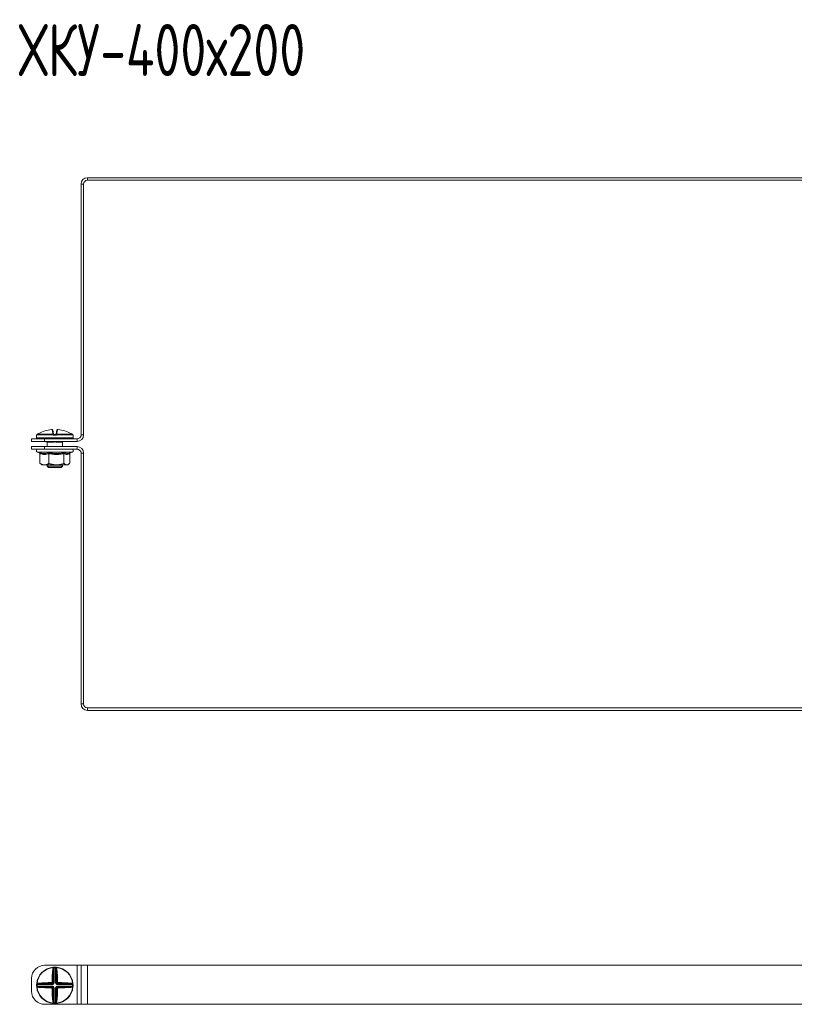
# Model space of a CAD drawing. Header units: millimetres. Extents: x -31 to 1357, y -1324 to 295.
# Tile 1 of 7: x -26 to 273, y -1324 to -945. Entities that reach past the tile are written whole.
import ezdxf

# ---------------------------------------------------------------- set-up
doc = ezdxf.new("R2010")
doc.units = ezdxf.units.MM
doc.styles.add('SLDTEXTSTYLE0', font='TXT', dxfattribs={"width": 0.7, "bigfont": 'bigfont'})

msp = doc.modelspace()

# ---------------------------------------------------------------- linework, layer by layer
at = {"color": 7, "linetype": 'Continuous', "lineweight": 15}
for p, q in [((0.55, -1006), (0.55, -1007)), ((0.55, -1006), (402.55, -1006)), ((0.55, -1007), (402.55, -1007)), ((-1.95, -1105), (-1.95, -1008.5)), ((-0.95, -1008.5), (-1.95, -1008.5)), ((-0.95, -1105), (-0.95, -1008.5)), ((-19.02, -1105.09), (-19.02, -1106.09)), ((-19, -1104.94), (-19, -1104.95)), ((-12.65, -1104.98), (-19, -1104.98)), ((-18.88, -1104.76), (-12.64, -1104.76)), ((-18.87, -1104.76), (-18.88, -1104.76)), ((-12.82, -1104.45), (-13.09, -1102.94)), ((-12.82, -1103.15), (-12.56, -1104.63)), ((-11.72, -1105.09), (-12.33, -1105.09)), ((-12.31, -1104.84), (-11.73, -1104.84)), ((-11.49, -1104.63), (-11.23, -1103.15)), ((-11.41, -1104.76), (-5.17, -1104.76)), ((-5.05, -1104.98), (-11.4, -1104.98)), ((-10.96, -1102.94), (-11.23, -1104.45)), ((-5.17, -1104.76), (-5.18, -1104.76)), ((-5.05, -1104.95), (-5.05, -1104.98)), ((-5.02, -1106.09), (-5.02, -1105.09)), ((-1.95, -1105), (-0.95, -1105)), ((-20.95, -1107.5), (-20.95, -1106.5)), ((-20.95, -1106.5), (-15.95, -1106.5)), ((-15.95, -1107.5), (-20.95, -1107.5)), ((-20.95, -1110.5), (-20.95, -1109.5)), ((-20.95, -1109.5), (-15.95, -1109.5)), ((-5.27, -1106.34), (-18.77, -1106.34)), ((-15.95, -1106.5), (-15.95, -1107.5)), ((-15.95, -1106.5), (-3.45, -1106.5)), ((-15.95, -1107.5), (-3.45, -1107.5)), ((-15.95, -1109.5), (-15.95, -1110.5)), ((-3.45, -1109.5), (-15.95, -1109.5)), ((-15.05, -1107.57), (-15.05, -1107.57)), ((-15.02, -1107.69), (-15.02, -1109.5)), ((-14.98, -1106.5), (-14.98, -1106.34)), ((-13.06, -1107.79), (-14.84, -1107.79)), ((-13.83, -1107.54), (-14.72, -1107.54)), ((-9.21, -1107.79), (-10.99, -1107.79)), ((-9.32, -1107.54), (-10.22, -1107.54)), ((-9.07, -1106.5), (-9.07, -1106.34)), ((-9.02, -1109.5), (-9.02, -1107.69)), ((-3.45, -1107.5), (-3.45, -1106.5)), ((-3.45, -1110.5), (-3.45, -1109.5)), ((-15.95, -1110.5), (-20.95, -1110.5)), ((-18.75, -1111.6), (-17.95, -1111.89)), ((-17.75, -1112.22), (-17.75, -1115.9)), ((-3.45, -1110.5), (-15.95, -1110.5)), ((-14.28, -1112.22), (-14.28, -1115.9)), ((-8.55, -1112.22), (-8.55, -1115.9)), ((-6.32, -1111.97), (-5.3, -1111.6)), ((-6.29, -1112.22), (-6.29, -1115.9)), ((-1.95, -1208.5), (-1.95, -1112)), ((-0.95, -1112), (-1.95, -1112)), ((-0.95, -1208.5), (-0.95, -1112)), ((-17.46, -1116.17), (-17.02, -1116.5)), ((-17.02, -1116.5), (-16.02, -1116.5)), ((-16.02, -1116.5), (-11.41, -1116.5)), ((-15.02, -1116.5), (-15.02, -1117.04)), ((-15.02, -1117.04), (-14.52, -1117.54)), ((-15.02, -1117.04), (-9.02, -1117.04)), ((-9.52, -1117.54), (-14.52, -1117.54)), ((-11.41, -1116.5), (-7.42, -1116.5)), ((-9.52, -1117.54), (-9.02, -1117.04)), ((-9.02, -1117.04), (-9.02, -1116.5)), ((-7.42, -1116.5), (-7.02, -1116.5)), ((-7.02, -1116.5), (-6.59, -1116.17)), ((-1.95, -1208.5), (-0.95, -1208.5)), ((0.55, -1210), (0.55, -1211)), ((402.55, -1210), (0.55, -1210)), ((402.55, -1211), (0.55, -1211)), ((-15.95, -1309.08), (-3.45, -1309.08)), ((-12.65, -1309.79), (-12.64, -1309.91)), ((-12.56, -1315.73), (-12.56, -1310.58)), ((-12.33, -1309.76), (-12.31, -1310.01)), ((-12.31, -1310.01), (-12.31, -1315.73)), ((-11.72, -1309.76), (-11.73, -1310.01)), ((-11.73, -1315.73), (-11.73, -1310.01)), ((-11.49, -1310.58), (-11.49, -1315.73)), ((-11.4, -1309.79), (-11.41, -1309.91)), ((-3.45, -1324.08), (-3.45, -1309.08)), ((-3.45, -1309.08), (-1.95, -1309.08)), ((-1.95, -1324.08), (-1.95, -1309.08)), ((-1.95, -1309.08), (0.55, -1309.08)), ((0.55, -1324.08), (0.55, -1309.08)), ((0.55, -1309.08), (402.55, -1309.08)), ((-20.95, -1319.08), (-20.95, -1314.08)), ((-18.77, -1316.47), (-19.02, -1316.46)), ((-18.77, -1317.05), (-19.02, -1317.06)), ((-19, -1316.13), (-18.88, -1316.14)), ((-19, -1317.38), (-18.88, -1317.37)), ((-13.05, -1316.47), (-18.77, -1316.47)), ((-18.77, -1317.05), (-13.05, -1317.05)), ((-18.2, -1316.22), (-13.05, -1316.22)), ((-13.05, -1317.29), (-18.2, -1317.29)), ((-13.05, -1316.22), (-13.31, -1315.96)), ((-13.31, -1317.56), (-13.05, -1317.29)), ((-13.05, -1316.22), (-13.05, -1316.47)), ((-13.05, -1317.29), (-13.05, -1317.05)), ((-12.82, -1315.47), (-12.56, -1315.73)), ((-12.56, -1317.79), (-12.82, -1318.05)), ((-12.56, -1315.73), (-12.31, -1315.73)), ((-12.56, -1322.93), (-12.56, -1317.79)), ((-12.56, -1317.79), (-12.31, -1317.79)), ((-12.31, -1317.79), (-12.31, -1323.5)), ((-11.49, -1315.73), (-11.73, -1315.73)), ((-11.73, -1317.79), (-11.49, -1317.79)), ((-11.73, -1323.5), (-11.73, -1317.79)), ((-11.49, -1315.73), (-11.23, -1315.47)), ((-11.23, -1318.05), (-11.49, -1317.79)), ((-11.49, -1317.79), (-11.49, -1322.93)), ((-10.73, -1315.96), (-11, -1316.22)), ((-11, -1316.22), (-5.85, -1316.22)), ((-11, -1316.22), (-11, -1316.47)), ((-5.28, -1316.47), (-11, -1316.47)), ((-11, -1317.05), (-11, -1317.29)), ((-11, -1317.05), (-5.28, -1317.05)), ((-11, -1317.29), (-10.73, -1317.56)), ((-5.85, -1317.29), (-11, -1317.29)), ((-5.03, -1316.46), (-5.28, -1316.47)), ((-5.03, -1317.06), (-5.28, -1317.05)), ((-5.05, -1316.13), (-5.17, -1316.14)), ((-5.05, -1317.38), (-5.17, -1317.37)), ((-15.95, -1324.08), (-3.45, -1324.08)), ((-12.65, -1323.73), (-12.64, -1323.61)), ((-12.31, -1323.5), (-12.33, -1323.75)), ((-11.73, -1323.5), (-11.72, -1323.75)), ((-11.4, -1323.73), (-11.41, -1323.61)), ((-3.45, -1324.08), (-1.95, -1324.08)), ((-1.95, -1324.08), (0.55, -1324.08)), ((0.55, -1324.08), (402.55, -1324.08))]:
    msp.add_line(p, q, dxfattribs=at)
at = {"color": 8, "linetype": 'Continuous', "lineweight": 15}
for p, q in [((-19.02, -1105.09), (-19.02, -1105.09)), ((-19.02, -1106.09), (-5.02, -1106.09)), ((-19, -1104.98), (-19, -1104.95)), ((-5.02, -1105.09), (-5.03, -1105.09)), ((-14.8, -1107.55), (-14.94, -1107.58)), ((-14.72, -1107.54), (-14.72, -1107.5)), ((-13.83, -1107.54), (-13.83, -1107.5)), ((-10.22, -1107.54), (-10.22, -1107.5)), ((-9.32, -1107.54), (-9.32, -1107.5)), ((-5.3, -1111.6), (-18.75, -1111.6))]:
    msp.add_line(p, q, dxfattribs=at)
at = {"color": 8, "linetype": 'Continuous', "lineweight": 15, "flags": 128}
for points in [[(-19, -1105.01), (-19.01, -1105.04), (-19.02, -1105.09)], [(-5.03, -1105.09), (-5.04, -1105.04), (-5.05, -1105)]]:
    msp.add_lwpolyline(points, dxfattribs=at)
at = {"color": 7, "linetype": 'Continuous', "lineweight": 15, "flags": 128}
for points in [[(-12.65, -1309.79), (-12.62, -1309.79), (-12.59, -1309.8), (-12.56, -1309.82), (-12.53, -1309.85), (-12.51, -1309.89), (-12.49, -1309.94), (-12.48, -1309.98), (-12.47, -1310.03)], [(-11.58, -1310.03), (-11.57, -1309.98), (-11.56, -1309.94), (-11.54, -1309.89), (-11.52, -1309.85), (-11.49, -1309.82), (-11.46, -1309.8), (-11.43, -1309.79), (-11.4, -1309.79)], [(-18.75, -1316.31), (-18.8, -1316.3), (-18.85, -1316.29), (-18.89, -1316.27), (-18.93, -1316.25), (-18.96, -1316.23), (-18.98, -1316.2), (-18.99, -1316.16), (-19, -1316.13)], [(-19, -1317.38), (-18.99, -1317.35), (-18.98, -1317.32), (-18.96, -1317.29), (-18.93, -1317.26), (-18.89, -1317.24), (-18.85, -1317.22), (-18.8, -1317.21), (-18.75, -1317.2)], [(-5.05, -1316.13), (-5.05, -1316.16), (-5.07, -1316.2), (-5.09, -1316.23), (-5.12, -1316.25), (-5.16, -1316.27), (-5.2, -1316.29), (-5.25, -1316.3), (-5.3, -1316.31)], [(-5.3, -1317.2), (-5.25, -1317.21), (-5.2, -1317.22), (-5.16, -1317.24), (-5.12, -1317.26), (-5.09, -1317.29), (-5.07, -1317.32), (-5.05, -1317.35), (-5.05, -1317.38)], [(-12.47, -1323.48), (-12.48, -1323.53), (-12.49, -1323.58), (-12.51, -1323.62), (-12.53, -1323.66), (-12.56, -1323.69), (-12.59, -1323.71), (-12.62, -1323.73), (-12.65, -1323.73)], [(-11.4, -1323.73), (-11.43, -1323.73), (-11.46, -1323.71), (-11.49, -1323.69), (-11.52, -1323.66), (-11.54, -1323.62), (-11.56, -1323.58), (-11.57, -1323.53), (-11.58, -1323.48)]]:
    msp.add_lwpolyline(points, dxfattribs=at)
at = {"color": 7, "linetype": 'Continuous', "lineweight": 15}
for centre, radius, start, end in [((0.55, -1008.5), 2.5, 90, 180), ((0.55, -1008.5), 1.5, 90, 180), ((-18.77, -1105.09), 0.25, 155.8256, 180), ((-18.77, -1106.09), 0.25, 180, 270), ((-18.75, -1104.98), 0.25, 119.5448, 173.6267), ((-18.75, -1104.98), 0.25, 121.4361, 180.0408), ((-12.03, -1116.22), 13.34, 95.6166, 118.1057), ((-13.07, -1103.19), 0.249, 10.1256, 94.8135), ((-12.79, -1104.68), 0.233, 13.4875, 98.5562), ((-10.96, -1104.95), 1.69, 173.4928, 180.7494), ((-11.85, -1105.53), 0.978, 129.6677, 145.2136), ((-12.57, -1104.92), 0.172, 54.2052, 113.0531), ((-10.86, -1105.02), 1.46, 172.6321, 182.4439), ((-13.18, -1105.02), 1.46, 357.5561, 7.3679), ((-11.48, -1104.92), 0.172, 66.9469, 125.7948), ((-12.2, -1105.53), 0.978, 34.7864, 50.3323), ((-11.26, -1104.68), 0.233, 81.4438, 166.5125), ((-13.09, -1104.95), 1.69, 359.2506, 6.5072), ((-10.98, -1103.19), 0.249, 85.1865, 169.8744), ((-12.02, -1116.22), 13.34, 61.8943, 84.3834), ((-5.27, -1106.09), 0.25, 270, 0), ((-5.3, -1104.98), 0.25, 6.3733, 60.4552), ((-5.3, -1104.98), 0.25, 359.9592, 58.5639), ((-5.27, -1105.09), 0.25, 0, 25.4195), ((-3.45, -1105), 1.5, 270, 0), ((-3.45, -1105), 2.5, 270, 0), ((-15.69, -1106.59), 0.25, 20, 90), ((-15.09, -1107.78), 0.255, 359.4837, 53.1431), ((-14.72, -1107.04), 0.5, 248.2779, 270), ((-13.55, -1107.77), 0.492, 358.0268, 22.6031), ((-10.5, -1107.77), 0.492, 157.3969, 181.9732), ((-9.32, -1107.04), 0.5, 270, 291.7221), ((-8.95, -1107.78), 0.255, 126.8569, 180.5163), ((-8.36, -1106.59), 0.25, 90, 160), ((-3.45, -1112), 2.5, 0, 90), ((-18.56, -1111.07), 0.567, 90, 250), ((-5.49, -1111.07), 0.567, 290, 90), ((-3.45, -1112), 1.5, 0, 90), ((0.55, -1208.5), 2.5, 180, 270), ((0.55, -1208.5), 1.5, 180, 270), ((-15.95, -1314.08), 5, 90, 180), ((-12.02, -1316.76), 7, 95.1288, 174.8712), ((-12.02, -1316.76), 6.88, 95.1288, 174.8712), ((52.73, -1316.46), 65.83, 174.7706, 179.1113), ((-12.8, -1310.76), 0.293, 36.1898, 94.9248), ((51.76, -1316.47), 64.59, 174.7706, 179.1113), ((-12.89, -1310.41), 0.561, 41.5527, 63.3516), ((-12.02, -1316.76), 7, 87.5357, 92.4643), ((-12.02, -1316.76), 6.75, 87.5357, 92.4643), ((-11.16, -1310.41), 0.561, 116.6484, 138.4473), ((-11.25, -1310.76), 0.293, 85.0752, 143.8102), ((-75.8, -1316.47), 64.59, 0.8887, 5.2294), ((-12.02, -1316.76), 6.88, 5.1288, 84.8712), ((-12.02, -1316.76), 7, 5.1288, 84.8712), ((-76.78, -1316.46), 65.83, 0.8887, 5.2294), ((-12.02, -1316.76), 7, 177.5357, 182.4643), ((-12.02, -1316.76), 7, 185.1288, 264.8712), ((-18.38, -1315.89), 0.561, 206.6484, 228.4473), ((-18.38, -1317.62), 0.561, 131.5527, 153.3516), ((-12.02, -1316.76), 6.88, 185.1288, 264.8712), ((-12.02, -1316.76), 6.75, 177.5357, 182.4643), ((-12.32, -1381.51), 65.83, 90.8887, 95.2294), ((-18.03, -1315.99), 0.293, 175.0752, 233.8102), ((-18.03, -1317.53), 0.293, 126.1898, 184.9248), ((-12.32, -1252), 65.83, 264.7706, 269.1113), ((-12.31, -1380.54), 64.59, 90.8887, 95.2294), ((-12.31, -1252.98), 64.59, 264.7706, 269.1113), ((-12.33, -1315.73), 1.01, 177.6972, 192.9472), ((-12.33, -1317.78), 1.01, 167.0528, 182.3028), ((-13.05, -1316.45), 1.01, 77.0528, 92.3028), ((-13.05, -1317.07), 1.01, 267.6972, 282.9472), ((52.73, -1317.05), 65.83, 180.8887, 185.2294), ((51.76, -1317.05), 64.59, 180.8887, 185.2294), ((-75.8, -1317.05), 64.59, 354.7706, 359.1113), ((-12.02, -1316.76), 6.88, 275.1288, 354.8712), ((-12.02, -1316.76), 7, 275.1288, 354.8712), ((-11, -1316.45), 1.01, 87.6972, 102.9472), ((-11, -1317.07), 1.01, 257.0528, 272.3028), ((-76.78, -1317.05), 65.83, 354.7706, 359.1113), ((-11.72, -1315.73), 1.01, 347.0528, 2.3028), ((-11.74, -1380.54), 64.59, 84.7706, 89.1113), ((-11.74, -1252.98), 64.59, 270.8887, 275.2294), ((-11.72, -1317.78), 1.01, 357.6972, 12.9472), ((-11.73, -1381.51), 65.83, 84.7706, 89.1113), ((-11.73, -1252), 65.83, 270.8887, 275.2294), ((-6.02, -1315.99), 0.293, 306.1898, 4.9248), ((-6.02, -1317.53), 0.293, 355.0752, 53.8102), ((-5.67, -1315.89), 0.561, 311.5527, 333.3516), ((-5.67, -1317.62), 0.561, 26.6484, 48.4473), ((-12.02, -1316.76), 6.75, 357.5357, 2.4643), ((-12.02, -1316.76), 7, 357.5357, 2.4643), ((-15.95, -1319.08), 5, 180, 270), ((-12.8, -1322.76), 0.293, 265.0752, 323.8102), ((-12.89, -1323.11), 0.561, 296.6484, 318.4473), ((-12.02, -1316.76), 7, 267.5357, 272.4643), ((-12.02, -1316.76), 6.75, 267.5357, 272.4643), ((-11.16, -1323.11), 0.561, 221.5527, 243.3516), ((-11.25, -1322.76), 0.293, 216.1898, 274.9248)]:
    msp.add_arc(centre, radius, start, end, dxfattribs=at)
at = {"color": 8, "linetype": 'Continuous', "lineweight": 15}
for centre, radius, start, end in [((-14.71, -1107.17), 0.47, 224.3428, 240.1833), ((-14.27, -1107), 1.31, 333.6544, 337.4682), ((-9.78, -1107), 1.31, 202.5318, 206.3456), ((-9.34, -1107.17), 0.47, 299.8167, 315.6572)]:
    msp.add_arc(centre, radius, start, end, dxfattribs=at)
at = {"color": 7, "linetype": 'Continuous', "lineweight": 15}
for centre, major_axis, ratio, start_param, end_param in [((-14.89, -1106.59), (0.564, -0.091), 0.124069, 1.757057, 3.210607), ((-9.16, -1106.59), (0.564, 0.091), 0.124069, 6.214171, 7.667721), ((-13.08, -1315.71), (0.375, -0.375), 0.942694, 5.512866, 7.053504), ((-13.08, -1315.71), (0.547, -0.547), 0.970288, 5.512866, 7.053504), ((-13.08, -1317.81), (0.547, 0.547), 0.970288, 5.512866, 7.053504), ((-13.08, -1317.81), (0.375, 0.375), 0.942694, 5.512866, 7.053504), ((-10.97, -1315.71), (-0.547, -0.547), 0.970288, 5.512866, 7.053504), ((-10.97, -1317.81), (-0.547, 0.547), 0.970288, 5.512866, 7.053504), ((-10.97, -1315.71), (0.375, 0.375), 0.942694, 2.371274, 3.911912), ((-10.97, -1317.81), (0.375, -0.375), 0.942694, 2.371274, 3.911912)]:
    msp.add_ellipse(centre, major_axis=major_axis, ratio=ratio, start_param=start_param, end_param=end_param, dxfattribs=at)
for points, knots in [([(-19, -1104.98), (-19, -1104.98), (-19, -1105.01), (-19.01, -1105.07), (-19.01, -1105.08), (-19.02, -1105.09)], [0, 0, 0, 0, 0.003073, 0.499692, 1, 1, 1, 1]), ([(-19, -1104.94), (-19, -1104.96), (-19, -1104.99), (-19, -1105.01), (-19.01, -1105.02), (-19, -1105.01), (-19, -1105.01)], [0, 0, 0, 0, 0.3538229, 0.6933776, 0.9382534, 1, 1, 1, 1]), ([(-18.32, -1104.45), (-18.47, -1104.54), (-18.67, -1104.64), (-18.84, -1104.74), (-18.88, -1104.76)], [0, 0, 0, 0, 0.770897, 1, 1, 1, 1]), ([(-12.83, -1103.14), (-12.83, -1103.13), (-12.83, -1103.1), (-12.86, -1103.04), (-12.91, -1102.99), (-12.96, -1102.96), (-13.01, -1102.94), (-13.06, -1102.94), (-13.12, -1102.93), (-13.21, -1102.93), (-13.3, -1102.94), (-13.34, -1102.94), (-13.35, -1102.95)], [0, 0, 0, 0, 0.0375977, 0.1572667, 0.2559334, 0.342451, 0.4202602, 0.4958888, 0.6009859, 0.8002864, 0.9621256, 1, 1, 1, 1]), ([(-13.09, -1102.94), (-13.09, -1102.94), (-13.1, -1102.94), (-13.14, -1102.93), (-13.21, -1102.93), (-13.28, -1102.94), (-13.32, -1102.94), (-13.34, -1102.94)], [0, 0, 0, 0, 0.218399, 0.436827, 0.654626, 0.872181, 1, 1, 1, 1]), ([(-12.64, -1104.76), (-12.66, -1104.74), (-12.77, -1104.64), (-12.8, -1104.54), (-12.82, -1104.45)], [0, 0, 0, 0, 0.229103, 1, 1, 1, 1]), ([(-12.33, -1105.09), (-12.38, -1105.08), (-12.5, -1105.07), (-12.6, -1105.01), (-12.65, -1104.98), (-12.65, -1104.98)], [0, 0, 0, 0, 0.500308, 0.996927, 1, 1, 1, 1]), ([(-12.56, -1104.63), (-12.55, -1104.67), (-12.54, -1104.72), (-12.48, -1104.77), (-12.47, -1104.78)], [0, 0, 0, 0, 0.781937, 1, 1, 1, 1]), ([(-12.47, -1104.78), (-12.47, -1104.78), (-12.45, -1104.8), (-12.4, -1104.83), (-12.34, -1104.83), (-12.31, -1104.84)], [0, 0, 0, 0, 0.003106, 0.502169, 1, 1, 1, 1]), ([(-11.73, -1104.84), (-11.71, -1104.83), (-11.65, -1104.83), (-11.6, -1104.8), (-11.58, -1104.78)], [0, 0, 0, 0, 0.497853, 1, 1, 1, 1]), ([(-11.4, -1104.98), (-11.4, -1104.98), (-11.44, -1105.01), (-11.55, -1105.07), (-11.67, -1105.08), (-11.72, -1105.09)], [0, 0, 0, 0, 0.0030731, 0.4996924, 1, 1, 1, 1]), ([(-11.58, -1104.78), (-11.57, -1104.77), (-11.51, -1104.72), (-11.5, -1104.67), (-11.49, -1104.63)], [0, 0, 0, 0, 0.218063, 1, 1, 1, 1]), ([(-11.23, -1104.45), (-11.25, -1104.54), (-11.28, -1104.64), (-11.38, -1104.74), (-11.41, -1104.76)], [0, 0, 0, 0, 0.770897, 1, 1, 1, 1]), ([(-10.72, -1102.94), (-10.74, -1102.94), (-10.79, -1102.94), (-10.88, -1102.93), (-10.96, -1102.93), (-11.02, -1102.94), (-11.09, -1102.96), (-11.15, -1103), (-11.2, -1103.06), (-11.23, -1103.12), (-11.23, -1103.15), (-11.23, -1103.15)], [0, 0, 0, 0, 0.0669229, 0.2380996, 0.4302815, 0.5383213, 0.6356285, 0.7395047, 0.8622347, 0.9967589, 1, 1, 1, 1]), ([(-10.71, -1102.94), (-10.74, -1102.94), (-10.79, -1102.94), (-10.87, -1102.93), (-10.93, -1102.93), (-10.96, -1102.94), (-10.96, -1102.94), (-10.96, -1102.94)], [0, 0, 0, 0, 0.218399, 0.436827, 0.654626, 0.872181, 1, 1, 1, 1]), ([(-5.17, -1104.76), (-5.21, -1104.74), (-5.38, -1104.64), (-5.58, -1104.54), (-5.73, -1104.45)], [0, 0, 0, 0, 0.229103, 1, 1, 1, 1]), ([(-5.05, -1105), (-5.05, -1105), (-5.05, -1105.01), (-5.04, -1105.01), (-5.04, -1105.01), (-5.05, -1105), (-5.05, -1104.98), (-5.05, -1104.95), (-5.05, -1104.94)], [0, 0, 0, 0, 0.047075, 0.146873, 0.279566, 0.486841, 0.821964, 1, 1, 1, 1]), ([(-5.03, -1105.09), (-5.03, -1105.08), (-5.04, -1105.07), (-5.05, -1105.01), (-5.05, -1104.98), (-5.05, -1104.98)], [0, 0, 0, 0, 0.500308, 0.996927, 1, 1, 1, 1]), ([(-15.44, -1107.5), (-15.46, -1107.52), (-15.49, -1107.56), (-15.52, -1107.63), (-15.53, -1107.68), (-15.52, -1107.73), (-15.51, -1107.77), (-15.51, -1107.78), (-15.51, -1107.78)], [0, 0, 0, 0, 0.268096, 0.496778, 0.689263, 0.851172, 0.98243, 1, 1, 1, 1]), ([(-15.07, -1107.54), (-15.07, -1107.54), (-15.07, -1107.54), (-15.07, -1107.54), (-15.07, -1107.54), (-15.08, -1107.53), (-15.08, -1107.53)], [0, 0, 0, 0, 0.870435, 0.9743, 0.993403, 1, 1, 1, 1]), ([(-15.05, -1107.57), (-15.05, -1107.58), (-15.04, -1107.59), (-15.03, -1107.63), (-15.03, -1107.67), (-15.02, -1107.69)], [0, 0, 0, 0, 0.159101, 0.481128, 1, 1, 1, 1]), ([(-13.1, -1107.58), (-13.26, -1107.56), (-13.51, -1107.54), (-13.75, -1107.54), (-13.83, -1107.54)], [0, 0, 0, 0, 0.651428, 1, 1, 1, 1]), ([(-10.95, -1107.58), (-11.12, -1107.58), (-11.55, -1107.58), (-12.27, -1107.56), (-12.82, -1107.57), (-13.1, -1107.58)], [0, 0, 0, 0, 0.232421, 0.610897, 1, 1, 1, 1]), ([(-10.99, -1107.79), (-11.05, -1107.78), (-11.17, -1107.78), (-11.37, -1107.76), (-11.59, -1107.72), (-11.81, -1107.69), (-12.03, -1107.68), (-12.26, -1107.7), (-12.51, -1107.73), (-12.78, -1107.77), (-12.97, -1107.78), (-13.06, -1107.79)], [0, 0, 0, 0, 0.084982, 0.188194, 0.292085, 0.397364, 0.503648, 0.610192, 0.717991, 0.85811, 1, 1, 1, 1]), ([(-10.22, -1107.54), (-10.24, -1107.54), (-10.48, -1107.54), (-10.73, -1107.56), (-10.95, -1107.58)], [0, 0, 0, 0, 0.099322, 1, 1, 1, 1]), ([(-9, -1107.57), (-9, -1107.57), (-8.98, -1107.56), (-9.05, -1107.57), (-9.11, -1107.58)], [0, 0, 0, 0, 0.212461, 1, 1, 1, 1]), ([(-9.02, -1107.69), (-9.02, -1107.68), (-9.03, -1107.66), (-9.02, -1107.63), (-9.01, -1107.6), (-9, -1107.58), (-9, -1107.57)], [0, 0, 0, 0, 0.0746, 0.482557, 0.810538, 1, 1, 1, 1]), ([(-18.04, -1111.84), (-17.9, -1111.88), (-17.47, -1112.01), (-16.74, -1112.14), (-15.91, -1112.16), (-15.12, -1112.05), (-14.64, -1111.91), (-14.39, -1111.84)], [0, 0, 0, 0, 0.117987, 0.354133, 0.592326, 0.795595, 1, 1, 1, 1]), ([(-17.75, -1112.22), (-17.76, -1112.18), (-17.77, -1112.1), (-17.83, -1111.99), (-17.92, -1111.9), (-18, -1111.86), (-18.04, -1111.84), (-18.04, -1111.84)], [0, 0, 0, 0, 0.236184, 0.471397, 0.732465, 0.992086, 1, 1, 1, 1]), ([(-14.28, -1112.22), (-14.56, -1112.29), (-15.13, -1112.43), (-16, -1112.5), (-16.88, -1112.44), (-17.46, -1112.29), (-17.75, -1112.22)], [0, 0, 0, 0, 0.245251, 0.49213, 0.745021, 1, 1, 1, 1]), ([(-14.39, -1111.84), (-14.16, -1111.88), (-13.45, -1112.01), (-12.26, -1112.14), (-10.89, -1112.16), (-9.59, -1112.05), (-8.78, -1111.91), (-8.37, -1111.84)], [0, 0, 0, 0, 0.117987, 0.354133, 0.592326, 0.795595, 1, 1, 1, 1]), ([(-14.28, -1112.22), (-14.28, -1112.18), (-14.28, -1112.1), (-14.31, -1111.99), (-14.34, -1111.9), (-14.38, -1111.86), (-14.39, -1111.84), (-14.39, -1111.84)], [0, 0, 0, 0, 0.236184, 0.471397, 0.732465, 0.992086, 1, 1, 1, 1]), ([(-8.55, -1112.22), (-9.01, -1112.29), (-9.95, -1112.43), (-11.38, -1112.5), (-12.83, -1112.44), (-13.79, -1112.29), (-14.28, -1112.22)], [0, 0, 0, 0, 0.245251, 0.49213, 0.745021, 1, 1, 1, 1]), ([(-8.37, -1111.84), (-8.37, -1111.84), (-8.4, -1111.86), (-8.45, -1111.9), (-8.5, -1111.99), (-8.54, -1112.1), (-8.55, -1112.18), (-8.55, -1112.22)], [0, 0, 0, 0, 0.007914, 0.267535, 0.528603, 0.763816, 1, 1, 1, 1]), ([(-6.29, -1112.22), (-6.48, -1112.29), (-6.84, -1112.43), (-7.41, -1112.5), (-7.98, -1112.44), (-8.36, -1112.29), (-8.55, -1112.22)], [0, 0, 0, 0, 0.245251, 0.49213, 0.745021, 1, 1, 1, 1]), ([(-6.1, -1111.89), (-6.11, -1111.9), (-6.15, -1111.92), (-6.22, -1111.99), (-6.28, -1112.1), (-6.29, -1112.18), (-6.29, -1112.22)], [0, 0, 0, 0, 0.055746, 0.3923, 0.695525, 1, 1, 1, 1]), ([(-17.75, -1115.9), (-17.51, -1116.05), (-17, -1116.34), (-16.41, -1116.49), (-16.08, -1116.5), (-16.02, -1116.5)], [0, 0, 0, 0, 0.442922, 0.896343, 1, 1, 1, 1]), ([(-17.75, -1115.9), (-17.66, -1116), (-17.56, -1116.1), (-17.45, -1116.17), (-17.44, -1116.17)], [0, 0, 0, 0, 0.929205, 1, 1, 1, 1]), ([(-16.02, -1116.5), (-15.78, -1116.48), (-15.3, -1116.44), (-14.73, -1116.18), (-14.39, -1115.97), (-14.28, -1115.9)], [0, 0, 0, 0, 0.3954703, 0.8019748, 1, 1, 1, 1]), ([(-14.28, -1115.9), (-13.87, -1116.05), (-13.04, -1116.34), (-12.06, -1116.49), (-11.51, -1116.5), (-11.41, -1116.5)], [0, 0, 0, 0, 0.442922, 0.896343, 1, 1, 1, 1]), ([(-11.41, -1116.5), (-11.02, -1116.48), (-10.24, -1116.44), (-9.29, -1116.18), (-8.73, -1115.97), (-8.55, -1115.9)], [0, 0, 0, 0, 0.39547, 0.801975, 1, 1, 1, 1]), ([(-8.55, -1115.9), (-8.45, -1115.99), (-8.23, -1116.2), (-7.85, -1116.44), (-7.56, -1116.48), (-7.42, -1116.5)], [0, 0, 0, 0, 0.262707, 0.627492, 1, 1, 1, 1]), ([(-7.42, -1116.5), (-7.36, -1116.5), (-7.15, -1116.49), (-6.78, -1116.33), (-6.47, -1116.07), (-6.31, -1115.91), (-6.29, -1115.9)], [0, 0, 0, 0, 0.148154, 0.552, 0.965648, 1, 1, 1, 1]), ([(-12.82, -1310.46), (-12.8, -1310.31), (-12.77, -1310.12), (-12.66, -1309.94), (-12.64, -1309.91)], [0, 0, 0, 0, 0.7708973, 1, 1, 1, 1]), ([(-12.65, -1309.79), (-12.65, -1309.79), (-12.6, -1309.78), (-12.5, -1309.77), (-12.38, -1309.77), (-12.33, -1309.76)], [0, 0, 0, 0, 0.0030731, 0.4996924, 1, 1, 1, 1]), ([(-12.47, -1310.03), (-12.48, -1310.07), (-12.54, -1310.25), (-12.55, -1310.44), (-12.56, -1310.58)], [0, 0, 0, 0, 0.218063, 1, 1, 1, 1]), ([(-12.31, -1310.01), (-12.34, -1310.02), (-12.4, -1310.02), (-12.45, -1310.03), (-12.47, -1310.03)], [0, 0, 0, 0, 0.497853, 1, 1, 1, 1]), ([(-11.58, -1310.03), (-11.58, -1310.03), (-11.6, -1310.03), (-11.65, -1310.02), (-11.71, -1310.02), (-11.73, -1310.01)], [0, 0, 0, 0, 0.003106, 0.502169, 1, 1, 1, 1]), ([(-11.72, -1309.76), (-11.67, -1309.77), (-11.55, -1309.77), (-11.44, -1309.78), (-11.4, -1309.79), (-11.4, -1309.79)], [0, 0, 0, 0, 0.5003076, 0.9969269, 1, 1, 1, 1]), ([(-11.49, -1310.58), (-11.5, -1310.44), (-11.51, -1310.25), (-11.57, -1310.07), (-11.58, -1310.03)], [0, 0, 0, 0, 0.781937, 1, 1, 1, 1]), ([(-11.41, -1309.91), (-11.38, -1309.94), (-11.28, -1310.12), (-11.25, -1310.31), (-11.23, -1310.46)], [0, 0, 0, 0, 0.229103, 1, 1, 1, 1]), ([(-19.02, -1316.46), (-19.01, -1316.4), (-19.01, -1316.28), (-19, -1316.18), (-19, -1316.13), (-19, -1316.13)], [0, 0, 0, 0, 0.500308, 0.996927, 1, 1, 1, 1]), ([(-19, -1317.38), (-19, -1317.38), (-19, -1317.34), (-19.01, -1317.23), (-19.01, -1317.12), (-19.02, -1317.06)], [0, 0, 0, 0, 0.003073, 0.499692, 1, 1, 1, 1]), ([(-18.88, -1316.14), (-18.84, -1316.12), (-18.67, -1316.01), (-18.47, -1315.98), (-18.32, -1315.96)], [0, 0, 0, 0, 0.229103, 1, 1, 1, 1]), ([(-18.32, -1317.56), (-18.47, -1317.53), (-18.67, -1317.5), (-18.84, -1317.4), (-18.88, -1317.37)], [0, 0, 0, 0, 0.770897, 1, 1, 1, 1]), ([(-18.75, -1316.31), (-18.75, -1316.31), (-18.75, -1316.33), (-18.76, -1316.38), (-18.77, -1316.44), (-18.77, -1316.47)], [0, 0, 0, 0, 0.003106, 0.502169, 1, 1, 1, 1]), ([(-18.77, -1317.05), (-18.77, -1317.08), (-18.76, -1317.13), (-18.75, -1317.18), (-18.75, -1317.2)], [0, 0, 0, 0, 0.497853, 1, 1, 1, 1]), ([(-18.2, -1316.22), (-18.34, -1316.23), (-18.53, -1316.24), (-18.71, -1316.3), (-18.75, -1316.31)], [0, 0, 0, 0, 0.781937, 1, 1, 1, 1]), ([(-18.75, -1317.2), (-18.71, -1317.22), (-18.53, -1317.27), (-18.34, -1317.28), (-18.2, -1317.29)], [0, 0, 0, 0, 0.218063, 1, 1, 1, 1]), ([(-13.34, -1315.69), (-13.31, -1315.69), (-13.25, -1315.68), (-13.18, -1315.64), (-13.12, -1315.57), (-13.09, -1315.5), (-13.09, -1315.46), (-13.09, -1315.44)], [0, 0, 0, 0, 0.2183992, 0.436827, 0.6546258, 0.8721812, 1, 1, 1, 1]), ([(-13.09, -1318.07), (-13.09, -1318.04), (-13.1, -1317.99), (-13.14, -1317.91), (-13.21, -1317.85), (-13.28, -1317.83), (-13.32, -1317.82), (-13.34, -1317.82)], [0, 0, 0, 0, 0.218399, 0.436827, 0.654626, 0.872181, 1, 1, 1, 1]), ([(-12.82, -1315.47), (-12.82, -1315.5), (-12.83, -1315.59), (-12.89, -1315.72), (-13, -1315.85), (-13.15, -1315.94), (-13.26, -1315.95), (-13.31, -1315.96)], [0, 0, 0, 0, 0.127707, 0.345274, 0.563217, 0.781734, 1, 1, 1, 1]), ([(-13.31, -1317.56), (-13.28, -1317.56), (-13.19, -1317.57), (-13.06, -1317.62), (-12.93, -1317.73), (-12.84, -1317.88), (-12.83, -1317.99), (-12.82, -1318.05)], [0, 0, 0, 0, 0.1277068, 0.3452738, 0.5632172, 0.7817336, 1, 1, 1, 1]), ([(-10.73, -1315.96), (-10.77, -1315.96), (-10.85, -1315.95), (-10.99, -1315.89), (-11.12, -1315.78), (-11.21, -1315.63), (-11.22, -1315.52), (-11.23, -1315.47)], [0, 0, 0, 0, 0.127707, 0.345274, 0.563217, 0.781734, 1, 1, 1, 1]), ([(-11.23, -1318.05), (-11.22, -1318.02), (-11.22, -1317.93), (-11.16, -1317.79), (-11.05, -1317.66), (-10.9, -1317.58), (-10.79, -1317.56), (-10.73, -1317.56)], [0, 0, 0, 0, 0.127707, 0.345274, 0.563217, 0.781734, 1, 1, 1, 1]), ([(-10.96, -1315.44), (-10.96, -1315.47), (-10.95, -1315.53), (-10.91, -1315.6), (-10.84, -1315.66), (-10.77, -1315.69), (-10.73, -1315.69), (-10.71, -1315.69)], [0, 0, 0, 0, 0.218399, 0.436827, 0.654626, 0.872181, 1, 1, 1, 1]), ([(-10.71, -1317.82), (-10.74, -1317.82), (-10.79, -1317.83), (-10.87, -1317.88), (-10.93, -1317.94), (-10.96, -1318.01), (-10.96, -1318.06), (-10.96, -1318.07)], [0, 0, 0, 0, 0.218399, 0.436827, 0.654626, 0.872181, 1, 1, 1, 1]), ([(-5.3, -1316.31), (-5.34, -1316.3), (-5.52, -1316.24), (-5.7, -1316.23), (-5.85, -1316.22)], [0, 0, 0, 0, 0.218063, 1, 1, 1, 1]), ([(-5.85, -1317.29), (-5.7, -1317.28), (-5.52, -1317.27), (-5.34, -1317.22), (-5.3, -1317.2)], [0, 0, 0, 0, 0.7819366, 1, 1, 1, 1]), ([(-5.73, -1315.96), (-5.58, -1315.98), (-5.38, -1316.01), (-5.21, -1316.12), (-5.17, -1316.14)], [0, 0, 0, 0, 0.770897, 1, 1, 1, 1]), ([(-5.17, -1317.37), (-5.21, -1317.4), (-5.38, -1317.5), (-5.58, -1317.53), (-5.73, -1317.56)], [0, 0, 0, 0, 0.229103, 1, 1, 1, 1]), ([(-5.28, -1316.47), (-5.28, -1316.44), (-5.29, -1316.38), (-5.3, -1316.33), (-5.3, -1316.31)], [0, 0, 0, 0, 0.497853, 1, 1, 1, 1]), ([(-5.3, -1317.2), (-5.3, -1317.2), (-5.3, -1317.18), (-5.29, -1317.13), (-5.28, -1317.08), (-5.28, -1317.05)], [0, 0, 0, 0, 0.003106, 0.502169, 1, 1, 1, 1]), ([(-5.05, -1316.13), (-5.05, -1316.13), (-5.05, -1316.18), (-5.04, -1316.28), (-5.03, -1316.4), (-5.03, -1316.46)], [0, 0, 0, 0, 0.003073, 0.499692, 1, 1, 1, 1]), ([(-5.03, -1317.06), (-5.03, -1317.12), (-5.04, -1317.23), (-5.05, -1317.34), (-5.05, -1317.38), (-5.05, -1317.38)], [0, 0, 0, 0, 0.500308, 0.996927, 1, 1, 1, 1]), ([(-12.64, -1323.61), (-12.66, -1323.57), (-12.77, -1323.4), (-12.8, -1323.2), (-12.82, -1323.05)], [0, 0, 0, 0, 0.229103, 1, 1, 1, 1]), ([(-12.33, -1323.75), (-12.38, -1323.75), (-12.5, -1323.74), (-12.6, -1323.73), (-12.65, -1323.73), (-12.65, -1323.73)], [0, 0, 0, 0, 0.500308, 0.996927, 1, 1, 1, 1]), ([(-12.56, -1322.93), (-12.55, -1323.08), (-12.54, -1323.26), (-12.48, -1323.44), (-12.47, -1323.48)], [0, 0, 0, 0, 0.781937, 1, 1, 1, 1]), ([(-12.47, -1323.48), (-12.47, -1323.48), (-12.45, -1323.48), (-12.4, -1323.49), (-12.34, -1323.5), (-12.31, -1323.5)], [0, 0, 0, 0, 0.003106, 0.502169, 1, 1, 1, 1]), ([(-11.73, -1323.5), (-11.71, -1323.5), (-11.65, -1323.49), (-11.6, -1323.48), (-11.58, -1323.48)], [0, 0, 0, 0, 0.497853, 1, 1, 1, 1]), ([(-11.4, -1323.73), (-11.4, -1323.73), (-11.44, -1323.73), (-11.55, -1323.74), (-11.67, -1323.75), (-11.72, -1323.75)], [0, 0, 0, 0, 0.0030731, 0.4996924, 1, 1, 1, 1]), ([(-11.58, -1323.48), (-11.57, -1323.44), (-11.51, -1323.26), (-11.5, -1323.08), (-11.49, -1322.93)], [0, 0, 0, 0, 0.218063, 1, 1, 1, 1]), ([(-11.23, -1323.05), (-11.25, -1323.2), (-11.28, -1323.4), (-11.38, -1323.57), (-11.41, -1323.61)], [0, 0, 0, 0, 0.770897, 1, 1, 1, 1])]:
    msp.add_open_spline(points, degree=3, knots=knots, dxfattribs=at)
at = {"color": 8, "linetype": 'Continuous', "lineweight": 15}
for points, knots in [([(-14.94, -1107.58), (-14.98, -1107.58), (-15.05, -1107.58), (-15.05, -1107.58), (-15.05, -1107.57)], [0, 0, 0, 0, 0.457505, 1, 1, 1, 1]), ([(-14.84, -1107.79), (-14.86, -1107.78), (-14.9, -1107.78), (-14.95, -1107.76), (-14.99, -1107.72), (-15.02, -1107.69), (-15.02, -1107.69), (-15.02, -1107.69)], [0, 0, 0, 0, 0.169947, 0.376351, 0.584112, 0.79465, 1, 1, 1, 1]), ([(-9.11, -1107.58), (-9.14, -1107.56), (-9.18, -1107.55), (-9.24, -1107.54), (-9.24, -1107.54)], [0, 0, 0, 0, 0.967063, 1, 1, 1, 1]), ([(-9.02, -1107.69), (-9.02, -1107.69), (-9.02, -1107.68), (-9.03, -1107.7), (-9.06, -1107.73), (-9.11, -1107.77), (-9.18, -1107.78), (-9.21, -1107.79)], [0, 0, 0, 0, 0.007197, 0.220307, 0.435927, 0.716192, 1, 1, 1, 1]), ([(-8.37, -1111.84), (-8.28, -1111.88), (-8.01, -1112.01), (-7.55, -1112.14), (-7.01, -1112.15), (-6.6, -1112.08), (-6.38, -1111.99), (-6.33, -1111.97)], [0, 0, 0, 0, 0.1362481, 0.408941, 0.6839987, 0.9187273, 1, 1, 1, 1])]:
    msp.add_open_spline(points, degree=3, knots=knots, dxfattribs=at)

# ---------------------------------------------------------------- texts
at = {"color": 7, "linetype": 'Continuous', "lineweight": 0, "insert": (-25.95, -946.88), "char_height": 20, "attachment_point": 1, "style": 'SLDTEXTSTYLE0'}
msp.add_mtext('\\M+18456\\M+1844B\\M+18454-400\\M+18487200', dxfattribs=at)

doc.saveas('drawing.dxf')
